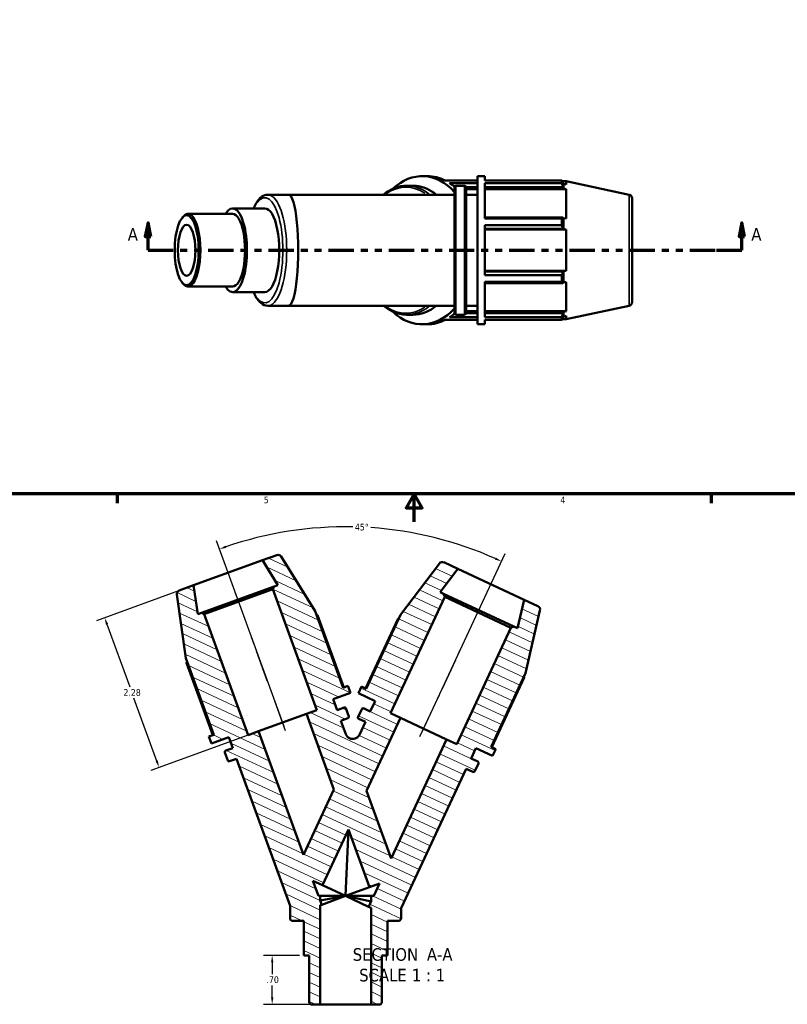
# Model space of a CAD drawing. Header units: inches. Extents: x 0.1 to 36.8, y -6.3 to 25.2.
# Tile 2 of 6: x 11.4 to 22.3, y -6.3 to 7.8. Entities that reach past the tile are written whole.
import ezdxf

# ---------------------------------------------------------------- set-up
doc = ezdxf.new("R2010")
doc.units = ezdxf.units.IN
doc.header["$MEASUREMENT"] = 0
doc.linetypes.add('CHAIN', pattern=[0.7087, 0.4724, -0.0591, 0.1181, -0.0591])
doc.linetypes.add('DOUBLE_DASH_CHAIN', pattern=[1.2403, 0.6614, -0.0827, 0.1654, -0.0827, 0.1654, -0.0827])
for name, color, linetype, lineweight in [('Border (ANSI)', 7, 'Continuous', 70), ('Centerline (ANSI)', 7, 'Continuous', 25), ('Dimension (ANSI)', 7, 'Continuous', 25), ('Hatch (ANSI)', 7, 'Continuous', 18), ('Section Line (ANSI)', 7, 'DOUBLE_DASH_CHAIN', 70), ('Symbol (ANSI)', 7, 'Continuous', 25), ('Visible (ANSI)', 7, 'Continuous', 50), ('Visible Narrow (ANSI)', 7, 'Continuous', 35)]:
    doc.layers.add(name, color=color, linetype=linetype, lineweight=lineweight)
doc.styles.add('Label Text (ANSI)', font='tahoma.ttf')
doc.styles.add('Note Text (ANSI)', font='tahoma.ttf')
doc.dimstyles.new('Default (ANSI)', dxfattribs={"dimtxt": 0.094488, "dimasz": 0.098425, "dimexe": 0.125, "dimexo": 0.0625, "dimgap": 0.031496, "dimtad": 0, "dimtih": 1, "dimtoh": 1, "dimrnd": 1e-08, "dimzin": 4, "dimdsep": 46, "dimtxsty": 'Note Text (ANSI)', "dimcen": 0.09, "dimdle": 0.393701, "dimclrd": 256, "dimclre": 256, "dimclrt": 5, "dimadec": 0, "dimazin": 1, "dimtfac": 1, "dimtofl": 0, "dimtmove": 0, "dimatfit": 3, "dimfxl": 1, "dimtolj": 1, "dimtzin": 4, "dimlwd": -1, "dimlwe": -1, "dimarcsym": 0})

# ---------------------------------------------------------------- blocks, each defined once
blk = doc.blocks.new('Borders Default Border')
at = {"layer": 'Border (ANSI)'}
for p, q in [((12.75, 1), (12.75, 0.866)), ((21.25, 1), (21.25, 0.866))]:
    blk.add_line(p, q, dxfattribs=at)
at = {"layer": 'Border (ANSI)', "flags": 128}
for points in [[(0.5, 1), (0.5, 21), (33.5, 21), (33.5, 1), (0.5, 1)], [(17, 0.6), (17, 1), (16.885, 0.8), (17.115, 0.8), (17, 1)]]:
    blk.add_lwpolyline(points, dxfattribs=at)
at = {"layer": 'Border (ANSI)', "color": 5, "true_color": 0x0000ff, "char_height": 0.0945, "attachment_point": 7, "style": 'Note Text (ANSI)'}
for s, insert in [('5', (14.847, 0.864)), ('4', (19.092, 0.866))]:
    blk.add_mtext(s, dxfattribs=dict(at, insert=insert))
blk = doc.blocks.new('2dTransSection0')
at = {"layer": 'Section Line (ANSI)', "linetype": 'Continuous'}
for p, q in [((13.19, 4.879), (13.15, 4.682)), ((13.19, 4.682), (13.19, 4.879)), ((13.229, 4.682), (13.19, 4.879)), ((21.689, 4.879), (21.649, 4.682)), ((21.689, 4.682), (21.689, 4.879)), ((21.728, 4.682), (21.689, 4.879)), ((13.15, 4.682), (13.229, 4.682)), ((13.19, 4.485), (13.19, 4.682)), ((21.649, 4.682), (21.728, 4.682)), ((21.689, 4.485), (21.689, 4.682)), ((13.19, 4.485), (13.549, 4.485)), ((21.329, 4.485), (21.689, 4.485))]:
    blk.add_line(p, q, dxfattribs=at)
at = {"layer": 'Section Line (ANSI)', "linetype": 'DOUBLE_DASH_CHAIN', "ltscale": 0.546871}
blk.add_line((13.19, 4.485), (21.689, 4.485), dxfattribs=at)
at = {"layer": 'Section Line (ANSI)', "linetype": 'Continuous', "flags": 128}
for points in [[(13.229, 4.682), (13.19, 4.879), (13.15, 4.682), (13.229, 4.682)], [(21.728, 4.682), (21.689, 4.879), (21.649, 4.682), (21.728, 4.682)]]:
    blk.add_lwpolyline(points, dxfattribs=at)
at = {"layer": 'Section Line (ANSI)'}
for points in [[(13.229, 4.682), (13.19, 4.879), (13.15, 4.682), (13.229, 4.682)], [(21.728, 4.682), (21.689, 4.879), (21.649, 4.682), (21.728, 4.682)]]:
    blk.add_solid(points, dxfattribs=at)
at = {"layer": 'Section Line (ANSI)', "char_height": 0.18, "attachment_point": 7, "style": 'Label Text (ANSI)'}
for insert in [(12.9, 4.623), (21.825, 4.623)]:
    blk.add_mtext('A', dxfattribs=dict(at, insert=insert))
blk = doc.blocks.new('*D7')
at = {"layer": 'Defpoints', "color": 0, "transparency": 16777216}
for p in [(16.935, 0.448), (15.158, -2.39), (17.081, -2.474), (16.018, -4.753)]:
    blk.add_point(p, dxfattribs=at)
at = {"layer": 'Dimension (ANSI)', "transparency": 16777216}
for p, q in [((15.137, -2.331), (14.169, 0.327)), ((17.107, -2.417), (18.303, 0.146))]:
    blk.add_line(p, q, dxfattribs=at)
for start, end in [(88.8954, 108.9322), (66.0678, 86.1031)]:
    blk.add_arc((16.018, -4.753), 5.281, start, end, dxfattribs=at)
for points in [[(14.31, 0.227), (14.299, 0.258), (14.212, 0.209)], [(18.167, 0.089), (18.154, 0.059), (18.25, 0.033)]]:
    blk.add_solid(points, dxfattribs=at)
at = {"layer": 'Dimension (ANSI)', "color": 5, "transparency": 16777216, "insert": (16.151, 0.571), "char_height": 0.0945, "attachment_point": 1, "style": 'Note Text (ANSI)'}
blk.add_mtext('\\A1;45°', dxfattribs=at)
blk = doc.blocks.new('*D8')
at = {"layer": 'Defpoints', "color": 0, "transparency": 16777216}
for p in [(14.967, -5.604), (15.42, -5.604), (15.654, -6.304)]:
    blk.add_point(p, dxfattribs=at)
at = {"layer": 'Dimension (ANSI)', "transparency": 16777216}
for p, q in [((15.357, -5.604), (14.842, -5.604)), ((14.967, -5.702), (14.967, -5.873)), ((14.967, -6.205), (14.967, -6.034)), ((15.591, -6.304), (14.842, -6.304))]:
    blk.add_line(p, q, dxfattribs=at)
for points in [[(14.951, -5.702), (14.984, -5.702), (14.967, -5.604)], [(14.951, -6.205), (14.984, -6.205), (14.967, -6.304)]]:
    blk.add_solid(points, dxfattribs=at)
at = {"layer": 'Dimension (ANSI)', "color": 5, "transparency": 16777216, "insert": (14.885, -5.904), "char_height": 0.0945, "attachment_point": 1, "style": 'Note Text (ANSI)'}
blk.add_mtext('\\A1;.70', dxfattribs=at)
blk = doc.blocks.new('*D9')
at = {"layer": 'Defpoints', "color": 0, "transparency": 16777216}
for p in [(13.843, -0.309), (14.773, -2.397), (13.349, -2.915)]:
    blk.add_point(p, dxfattribs=at)
at = {"layer": 'Dimension (ANSI)', "transparency": 16777216}
for p, q in [((13.785, -0.33), (12.451, -0.816)), ((12.602, -0.865), (12.929, -1.763)), ((13.315, -2.823), (12.988, -1.925)), ((14.714, -2.419), (13.231, -2.958))]:
    blk.add_line(p, q, dxfattribs=at)
for points in [[(12.618, -0.86), (12.587, -0.871), (12.569, -0.773)], [(13.33, -2.817), (13.3, -2.829), (13.349, -2.915)]]:
    blk.add_solid(points, dxfattribs=at)
at = {"layer": 'Dimension (ANSI)', "color": 5, "transparency": 16777216, "insert": (12.838, -1.795), "char_height": 0.0945, "attachment_point": 1, "style": 'Note Text (ANSI)'}
blk.add_mtext('\\A1;2.28', dxfattribs=at)

msp = doc.modelspace()

# ---------------------------------------------------------------- hatches: boundary and pattern name
at = {"layer": 'Hatch (ANSI)'}
h = msp.add_hatch(dxfattribs=at)
h.set_pattern_fill('ANSI31', color=256, angle=110, style=0)
edge = h.paths.add_edge_path()
edge.add_ellipse((13.655, -0.433), major_axis=(-0.0492, -0.0179), ratio=1, start_angle=270, end_angle=348)
edge.add_line((13.603, -0.441), (13.731, -1.353))
edge.add_line((13.731, -1.353), (14.13, -2.448))
edge.add_line((14.13, -2.448), (14.06, -2.473))
edge.add_line((14.06, -2.473), (14.097, -2.573))
edge.add_line((14.097, -2.573), (14.346, -2.482))
edge.add_line((14.346, -2.482), (14.402, -2.637))
edge.add_line((14.402, -2.637), (14.302, -2.673))
edge.add_ellipse((14.309, -2.693), major_axis=(-0.0197, -0.0072), ratio=1, start_angle=270, end_angle=360)
edge.add_line((14.289, -2.7), (14.331, -2.814))
edge.add_ellipse((14.351, -2.807), major_axis=(0.0072, -0.0197), ratio=1, start_angle=270, end_angle=360)
edge.add_line((14.358, -2.827), (14.458, -2.791))
edge.add_line((14.458, -2.791), (15.223, -4.893))
edge.add_line((15.223, -4.893), (15.223, -5.069))
edge.add_ellipse((15.265, -5.069), major_axis=(0, -0.0424), ratio=1, start_angle=270, end_angle=360)
edge.add_line((15.265, -5.111), (15.42, -5.111))
edge.add_line((15.42, -5.111), (15.42, -5.604))
edge.add_line((15.42, -5.604), (15.498, -5.604))
edge.add_line((15.498, -5.604), (15.498, -6.283))
edge.add_line((15.498, -6.283), (15.518, -6.304))
edge.add_line((15.518, -6.304), (15.654, -6.304))
edge.add_line((15.654, -6.304), (15.654, -4.886))
edge.add_line((15.654, -4.886), (15.676, -4.878))
edge.add_line((15.676, -4.878), (15.654, -4.818))
edge.add_line((15.654, -4.818), (15.654, -4.753))
edge.add_line((15.654, -4.753), (15.63, -4.753))
edge.add_line((15.63, -4.753), (15.551, -4.536))
edge.add_line((15.551, -4.536), (15.688, -4.599))
edge.add_line((15.688, -4.599), (16.06, -3.802))
edge.add_line((16.06, -3.802), (16.36, -4.629))
edge.add_line((16.36, -4.629), (16.502, -4.577))
edge.add_line((16.502, -4.577), (16.42, -4.753))
edge.add_line((16.42, -4.753), (16.382, -4.753))
edge.add_line((16.382, -4.753), (16.382, -4.834))
edge.add_line((16.382, -4.834), (16.348, -4.907))
edge.add_line((16.348, -4.907), (16.382, -4.923))
edge.add_line((16.382, -4.923), (16.382, -6.304))
edge.add_line((16.382, -6.304), (16.518, -6.304))
edge.add_line((16.518, -6.304), (16.539, -6.283))
edge.add_line((16.539, -6.283), (16.539, -5.604))
edge.add_line((16.539, -5.604), (16.617, -5.604))
edge.add_line((16.617, -5.604), (16.617, -5.111))
edge.add_line((16.617, -5.111), (16.771, -5.111))
edge.add_ellipse((16.771, -5.069), major_axis=(0.0424, 0), ratio=1, start_angle=270, end_angle=360)
edge.add_line((16.813, -5.069), (16.813, -4.93))
edge.add_line((16.813, -4.93), (17.744, -2.934))
edge.add_line((17.744, -2.934), (17.84, -2.979))
edge.add_ellipse((17.849, -2.96), major_axis=(0.019, -0.0089), ratio=1, start_angle=270, end_angle=360)
edge.add_line((17.868, -2.969), (17.919, -2.858))
edge.add_ellipse((17.9, -2.849), major_axis=(0.0089, 0.019), ratio=1, start_angle=270, end_angle=360)
edge.add_line((17.909, -2.83), (17.813, -2.785))
edge.add_line((17.813, -2.785), (17.882, -2.637))
edge.add_line((17.882, -2.637), (18.122, -2.749))
edge.add_line((18.122, -2.749), (18.167, -2.653))
edge.add_line((18.167, -2.653), (18.1, -2.621))
edge.add_line((18.1, -2.621), (18.592, -1.565))
edge.add_line((18.592, -1.565), (18.8, -0.668))
edge.add_ellipse((18.749, -0.656), major_axis=(0.0118, 0.051), ratio=1, start_angle=270, end_angle=348)
edge.add_line((18.771, -0.608), (18.572, -0.516))
edge.add_line((18.572, -0.516), (18.478, -0.924))
edge.add_line((18.478, -0.924), (18.427, -0.9))
edge.add_line((18.427, -0.9), (18.385, -0.916))
edge.add_line((18.385, -0.916), (17.608, -2.582))
edge.add_line((17.608, -2.582), (17.464, -2.515))
edge.add_line((17.464, -2.515), (16.669, -4.219))
edge.add_line((16.669, -4.219), (16.317, -3.25))
edge.add_line((16.317, -3.25), (16.804, -2.207))
edge.add_line((16.804, -2.207), (16.659, -2.139))
edge.add_line((16.659, -2.139), (17.436, -0.473))
edge.add_line((17.436, -0.473), (17.421, -0.431))
edge.add_line((17.421, -0.431), (17.371, -0.408))
edge.add_line((17.371, -0.408), (17.623, -0.073))
edge.add_line((17.623, -0.073), (17.424, 0.02))
edge.add_ellipse((17.402, -0.028), major_axis=(-0.0475, 0.0221), ratio=1, start_angle=270, end_angle=348)
edge.add_line((17.36, 0.004), (16.806, -0.732))
edge.add_line((16.806, -0.732), (16.313, -1.788))
edge.add_line((16.313, -1.788), (16.246, -1.757))
edge.add_line((16.246, -1.757), (16.201, -1.853))
edge.add_line((16.201, -1.853), (16.441, -1.965))
edge.add_line((16.441, -1.965), (16.372, -2.113))
edge.add_line((16.372, -2.113), (16.276, -2.069))
edge.add_ellipse((16.267, -2.088), major_axis=(-0.019, 0.0089), ratio=1, start_angle=270, end_angle=360)
edge.add_line((16.248, -2.079), (16.196, -2.189))
edge.add_ellipse((16.215, -2.198), major_axis=(-0.0089, -0.019), ratio=1, start_angle=270, end_angle=360)
edge.add_line((16.206, -2.217), (16.303, -2.262))
edge.add_line((16.303, -2.262), (16.217, -2.446))
edge.add_spline(control_points=[(16.217, -2.446), (16.214, -2.452), (16.21, -2.459), (16.201, -2.47), (16.197, -2.476), (16.181, -2.49), (16.169, -2.497), (16.143, -2.506), (16.129, -2.508), (16.101, -2.506), (16.088, -2.503), (16.063, -2.491), (16.052, -2.483), (16.033, -2.462), (16.026, -2.45), (16.021, -2.437)], knot_values=[-0.636128, -0.636128, -0.636128, -0.636128, -0.581007, -0.581007, -0.525886, -0.525886, -0.420708, -0.420708, -0.315531, -0.315531, -0.210354, -0.210354, -0.105177, -0.105177, 0, 0, 0, 0], degree=3, periodic=0)
edge.add_line((16.021, -2.437), (15.952, -2.247))
edge.add_line((15.952, -2.247), (16.052, -2.21))
edge.add_ellipse((16.045, -2.191), major_axis=(0.0197, 0.0072), ratio=1, start_angle=270, end_angle=360)
edge.add_line((16.064, -2.184), (16.022, -2.069))
edge.add_ellipse((16.003, -2.076), major_axis=(-0.0072, 0.0197), ratio=1, start_angle=270, end_angle=360)
edge.add_line((15.996, -2.056), (15.896, -2.093))
edge.add_line((15.896, -2.093), (15.84, -1.939))
edge.add_line((15.84, -1.939), (16.089, -1.848))
edge.add_line((16.089, -1.848), (16.052, -1.748))
edge.add_line((16.052, -1.748), (15.983, -1.774))
edge.add_line((15.983, -1.774), (15.584, -0.679))
edge.add_line((15.584, -0.679), (15.096, 0.103))
edge.add_ellipse((15.051, 0.075), major_axis=(-0.0277, 0.0444), ratio=1, start_angle=270, end_angle=348)
edge.add_line((15.034, 0.124), (14.827, 0.049))
edge.add_line((14.827, 0.049), (15.05, -0.306))
edge.add_line((15.05, -0.306), (14.997, -0.325))
edge.add_line((14.997, -0.325), (14.978, -0.366))
edge.add_line((14.978, -0.366), (15.607, -2.093))
edge.add_line((15.607, -2.093), (15.458, -2.148))
edge.add_line((15.458, -2.148), (15.851, -3.23))
edge.add_line((15.851, -3.23), (15.416, -4.164))
edge.add_line((15.416, -4.164), (14.773, -2.397))
edge.add_line((14.773, -2.397), (14.623, -2.452))
edge.add_line((14.623, -2.452), (13.994, -0.724))
edge.add_line((13.994, -0.724), (13.954, -0.705))
edge.add_line((13.954, -0.705), (13.902, -0.724))
edge.add_line((13.902, -0.724), (13.843, -0.309))
edge.add_line((13.843, -0.309), (13.637, -0.384))

# ---------------------------------------------------------------- linework, layer by layer
at = {"layer": 'Centerline (ANSI)', "linetype": 'CHAIN', "ltscale": 0.952448}
for p, q in [((15.158, -2.39), (14.444, -0.427)), ((17.081, -2.474), (17.964, -0.581))]:
    msp.add_line(p, q, dxfattribs=at)
at = {"layer": 'Visible (ANSI)'}
for p, q in [((17.113, 5.545), (17.188, 5.545)), ((17.906, 3.425), (17.906, 5.545)), ((17.906, 5.545), (18.012, 5.545)), ((18.012, 5.483), (18.012, 5.545)), ((16.896, 5.408), (16.982, 5.408)), ((17.442, 5.483), (17.906, 5.483)), ((17.906, 5.444), (17.507, 5.444)), ((17.578, 3.584), (17.578, 5.387)), ((17.598, 5.408), (17.721, 5.408)), ((17.741, 5.388), (17.906, 5.388)), ((17.742, 5.387), (17.742, 3.584)), ((17.742, 5.36), (17.906, 5.36)), ((18.012, 5.483), (19.114, 5.483)), ((18.012, 4.937), (18.012, 5.444)), ((19.114, 5.444), (18.012, 5.444)), ((18.012, 5.388), (19.128, 5.388)), ((18.012, 5.36), (19.177, 5.36)), ((19.114, 5.444), (19.114, 5.483)), ((19.12, 5.471), (19.177, 5.471)), ((19.136, 5.434), (19.128, 5.456)), ((19.128, 5.388), (19.136, 5.368)), ((19.177, 5.425), (19.136, 5.434)), ((19.136, 5.368), (19.136, 5.434)), ((19.136, 5.368), (19.177, 5.36)), ((19.177, 5.425), (19.177, 5.471)), ((20.078, 5.28), (19.177, 5.471)), ((19.177, 4.941), (19.177, 5.36)), ((15.2, 5.28), (14.903, 5.28)), ((15.2, 5.28), (17.578, 5.28)), ((17.742, 5.28), (17.906, 5.28)), ((20.12, 5.228), (20.12, 3.742)), ((14.863, 5.084), (14.401, 5.084)), ((13.681, 4.951), (13.698, 4.97)), ((14.401, 5.006), (13.762, 5.006)), ((19.128, 4.955), (18.012, 4.955)), ((18.012, 4.937), (19.114, 4.937)), ((19.114, 4.844), (19.114, 4.937)), ((19.136, 4.945), (19.128, 4.955)), ((19.177, 4.941), (19.136, 4.945)), ((19.136, 4.784), (19.136, 4.945)), ((18.012, 4.126), (18.012, 4.844)), ((19.114, 4.844), (18.012, 4.844)), ((18.012, 4.791), (19.128, 4.791)), ((19.128, 4.791), (19.136, 4.784)), ((18.012, 4.782), (19.177, 4.782)), ((19.136, 4.784), (19.177, 4.782)), ((19.177, 4.189), (19.177, 4.782)), ((18.012, 4.189), (19.177, 4.189)), ((19.128, 4.179), (18.012, 4.179)), ((18.012, 4.126), (19.114, 4.126)), ((19.114, 4.034), (19.114, 4.126)), ((19.136, 4.186), (19.128, 4.179)), ((19.177, 4.189), (19.136, 4.186)), ((19.136, 4.026), (19.136, 4.186)), ((13.681, 4.02), (13.698, 4.001)), ((14.401, 3.965), (13.762, 3.965)), ((18.012, 3.526), (18.012, 4.034)), ((19.114, 4.034), (18.012, 4.034)), ((18.012, 4.015), (19.128, 4.015)), ((19.128, 4.015), (19.136, 4.026)), ((19.136, 4.026), (19.177, 4.03)), ((19.177, 3.611), (19.177, 4.03)), ((14.863, 3.887), (14.401, 3.887)), ((15.2, 3.69), (14.903, 3.69)), ((15.2, 3.69), (17.578, 3.69)), ((17.742, 3.69), (17.906, 3.69)), ((20.078, 3.691), (19.177, 3.5)), ((16.896, 3.563), (16.982, 3.563)), ((17.507, 3.526), (17.906, 3.526)), ((17.598, 3.563), (17.721, 3.563)), ((17.906, 3.583), (17.741, 3.583)), ((17.742, 3.611), (17.906, 3.611)), ((18.012, 3.611), (19.177, 3.611)), ((19.128, 3.583), (18.012, 3.583)), ((18.012, 3.526), (19.114, 3.526)), ((19.114, 3.488), (19.114, 3.526)), ((19.136, 3.603), (19.128, 3.583)), ((19.128, 3.515), (19.136, 3.537)), ((19.177, 3.611), (19.136, 3.603)), ((19.136, 3.537), (19.136, 3.603)), ((19.136, 3.537), (19.177, 3.545)), ((19.177, 3.5), (19.177, 3.545)), ((17.113, 3.425), (17.188, 3.425)), ((17.906, 3.488), (17.442, 3.488)), ((17.906, 3.425), (18.012, 3.425)), ((18.012, 3.425), (18.012, 3.488)), ((19.114, 3.488), (18.012, 3.488)), ((19.12, 3.5), (19.177, 3.5)), ((14.827, 0.049), (13.843, -0.309)), ((15.034, 0.124), (14.827, 0.049)), ((14.827, 0.049), (15.05, -0.306)), ((15.584, -0.679), (15.096, 0.103)), ((17.36, 0.004), (16.806, -0.732)), ((17.623, -0.073), (17.424, 0.02)), ((17.371, -0.408), (17.623, -0.073)), ((18.572, -0.516), (17.623, -0.073)), ((13.843, -0.309), (13.637, -0.384)), ((13.902, -0.724), (13.843, -0.309)), ((14.997, -0.325), (13.954, -0.705)), ((13.994, -0.724), (14.978, -0.366)), ((14.997, -0.325), (14.978, -0.366)), ((14.978, -0.366), (15.607, -2.093)), ((15.05, -0.306), (14.997, -0.325)), ((17.421, -0.431), (17.371, -0.408)), ((13.603, -0.441), (13.731, -1.353)), ((16.659, -2.139), (17.436, -0.473)), ((17.436, -0.473), (17.421, -0.431)), ((18.427, -0.9), (17.421, -0.431)), ((17.436, -0.473), (18.385, -0.916)), ((18.572, -0.516), (18.478, -0.924)), ((18.771, -0.608), (18.572, -0.516)), ((15.983, -1.774), (15.584, -0.679)), ((18.592, -1.565), (18.8, -0.668)), ((13.954, -0.705), (13.902, -0.724)), ((13.994, -0.724), (13.954, -0.705)), ((14.623, -2.452), (13.994, -0.724)), ((15.994, -1.77), (15.616, -0.734)), ((16.769, -0.784), (16.303, -1.783)), ((16.806, -0.732), (16.313, -1.788)), ((18.385, -0.916), (17.608, -2.582)), ((18.427, -0.9), (18.385, -0.916)), ((18.478, -0.924), (18.427, -0.9)), ((13.731, -1.353), (14.13, -2.448)), ((13.742, -1.416), (14.119, -2.452)), ((18.1, -2.621), (18.592, -1.565)), ((18.11, -2.626), (18.576, -1.627)), ((16.052, -1.748), (15.983, -1.774)), ((16.089, -1.848), (16.052, -1.748)), ((16.246, -1.757), (16.201, -1.853)), ((16.313, -1.788), (16.246, -1.757)), ((15.84, -1.939), (16.089, -1.848)), ((15.896, -2.093), (15.84, -1.939)), ((16.201, -1.853), (16.441, -1.965)), ((16.441, -1.965), (16.372, -2.113)), ((15.607, -2.093), (15.458, -2.148)), ((15.996, -2.056), (15.896, -2.093)), ((16.064, -2.184), (16.022, -2.069)), ((16.248, -2.079), (16.196, -2.189)), ((16.372, -2.113), (16.276, -2.069)), ((15.458, -2.148), (14.773, -2.397)), ((15.458, -2.148), (15.851, -3.23)), ((15.952, -2.247), (16.052, -2.21)), ((16.021, -2.437), (15.952, -2.247)), ((16.206, -2.217), (16.303, -2.262)), ((16.317, -3.25), (16.804, -2.207)), ((16.804, -2.207), (16.659, -2.139)), ((17.464, -2.515), (16.804, -2.207)), ((16.303, -2.262), (16.217, -2.446)), ((14.13, -2.448), (14.06, -2.473)), ((14.06, -2.473), (14.097, -2.573)), ((14.097, -2.573), (14.346, -2.482)), ((14.346, -2.482), (14.402, -2.637)), ((14.773, -2.397), (14.623, -2.452)), ((15.416, -4.164), (14.773, -2.397)), ((17.464, -2.515), (16.669, -4.219)), ((17.608, -2.582), (17.464, -2.515)), ((14.402, -2.637), (14.302, -2.673)), ((17.813, -2.785), (17.882, -2.637)), ((17.882, -2.637), (18.122, -2.749)), ((18.167, -2.653), (18.1, -2.621)), ((18.122, -2.749), (18.167, -2.653)), ((14.289, -2.7), (14.331, -2.814)), ((14.358, -2.827), (14.458, -2.791)), ((14.458, -2.791), (15.223, -4.893)), ((17.909, -2.83), (17.813, -2.785)), ((16.813, -4.93), (17.744, -2.934)), ((17.744, -2.934), (17.84, -2.979)), ((17.868, -2.969), (17.919, -2.858)), ((15.851, -3.23), (15.416, -4.164)), ((16.669, -4.219), (16.317, -3.25)), ((15.688, -4.599), (16.06, -3.802)), ((16.06, -3.802), (16.018, -4.753)), ((16.06, -3.802), (16.36, -4.629)), ((15.63, -4.753), (15.551, -4.536)), ((15.551, -4.536), (15.688, -4.599)), ((16.018, -4.753), (15.688, -4.599)), ((16.36, -4.629), (16.018, -4.753)), ((16.36, -4.629), (16.502, -4.577)), ((16.502, -4.577), (16.42, -4.753)), ((15.654, -4.753), (15.63, -4.753)), ((15.654, -4.818), (15.654, -4.753)), ((15.654, -4.753), (16.018, -4.753)), ((16.018, -4.753), (15.654, -4.818)), ((16.018, -4.753), (15.676, -4.878)), ((16.348, -4.907), (16.018, -4.753)), ((16.382, -4.834), (16.018, -4.753)), ((16.018, -4.753), (16.382, -4.753)), ((16.42, -4.753), (16.382, -4.753)), ((16.382, -4.753), (16.382, -4.834)), ((15.223, -4.893), (15.223, -5.069)), ((15.676, -4.878), (15.654, -4.818)), ((15.654, -4.886), (15.676, -4.878)), ((15.654, -6.304), (15.654, -4.886)), ((16.382, -4.834), (16.348, -4.907)), ((16.348, -4.907), (16.382, -4.923)), ((16.382, -4.923), (16.382, -6.304)), ((16.813, -5.069), (16.813, -4.93)), ((15.265, -5.111), (15.42, -5.111)), ((15.42, -5.111), (15.42, -5.604)), ((16.617, -5.604), (16.617, -5.111)), ((16.617, -5.111), (16.771, -5.111)), ((15.42, -5.604), (15.498, -5.604)), ((15.498, -5.604), (15.498, -6.283)), ((16.539, -6.283), (16.539, -5.604)), ((16.539, -5.604), (16.617, -5.604)), ((15.498, -6.283), (15.518, -6.304)), ((15.518, -6.304), (15.654, -6.304)), ((15.654, -6.304), (16.382, -6.304)), ((16.382, -6.304), (16.518, -6.304)), ((16.518, -6.304), (16.539, -6.283))]:
    msp.add_line(p, q, dxfattribs=at)
for centre, radius, start, end in [((17.598, 5.387), 0.0209, 90, 180), ((17.721, 5.387), 0.0209, 0, 90), ((20.067, 5.228), 0.0524, 0, 78), ((20.067, 3.742), 0.0524, 282, 0), ((17.598, 3.584), 0.0209, 180, 270), ((17.721, 3.584), 0.0209, 270, 0), ((15.051, 0.075), 0.0524, 32, 110), ((17.402, -0.028), 0.0524, 65, 143), ((13.655, -0.433), 0.0524, 110, 188), ((18.749, -0.656), 0.0524, 347, 65), ((16.003, -2.076), 0.0209, 20, 110), ((16.267, -2.088), 0.0209, 65, 155), ((16.045, -2.191), 0.0209, 290, 20), ((16.215, -2.198), 0.0209, 155, 245), ((14.309, -2.693), 0.0209, 110, 200), ((14.351, -2.807), 0.0209, 200, 290), ((17.9, -2.849), 0.0209, 335, 65), ((17.849, -2.96), 0.0209, 245, 335), ((15.265, -5.069), 0.0424, 180, 270), ((16.771, -5.069), 0.0424, 270, 0)]:
    msp.add_arc(centre, radius, start, end, dxfattribs=at)
for centre, major_axis, ratio, start_param, end_param in [((17.113, 4.485), (0, 1.06), 0.707107, 5.614683, 6.879589), ((17.188, 4.485), (0, 1.06), 0.707107, 5.93775, 6.283185), ((17.188, 4.485), (0, -1.06), 0.707107, 2.594373, 2.70163), ((15.2, 4.485), (0, -0.795), 0.176327, 0, 3.141593), ((14.401, 4.485), (0, -0.599), 0.34202, 5.76671, 9.941253), ((14.863, 4.485), (0, -0.599), 0.34202, 0, 3.141593), ((13.762, 4.485), (0, -0.52), 0.34202, 5.910658, 9.797305), ((14.401, 4.485), (0, -0.52), 0.34202, 0, 3.141593), ((17.113, 4.485), (0, -1.06), 0.707107, 5.686781, 6.951687), ((17.188, 4.485), (0, -1.06), 0.707107, 0.439963, 0.547219), ((17.188, 4.485), (0, -1.06), 0.707107, 0, 0.345435)]:
    msp.add_ellipse(centre, major_axis=major_axis, ratio=ratio, start_param=start_param, end_param=end_param, dxfattribs=at)
for major_axis in [(0, 0.5), (0, 0.364)]:
    msp.add_ellipse((13.743, 4.485), major_axis=major_axis, ratio=0.34202, dxfattribs=at)
for points, knots in [([(16.562, 5.28), (16.613, 5.322), (16.668, 5.355), (16.781, 5.397), (16.838, 5.408), (16.896, 5.408)], [5.7558748, 5.7558748, 5.7558748, 5.7558748, 6.0248291, 6.0248291, 6.2831853, 6.2831853, 6.2831853, 6.2831853]), ([(16.982, 5.408), (17.052, 5.408), (17.121, 5.392), (17.232, 5.341), (17.276, 5.314), (17.316, 5.28)], [0, 0, 0, 0, 0.3129743, 0.3129743, 0.5273105, 0.5273105, 0.5273105, 0.5273105]), ([(14.903, 5.28), (14.874, 5.28), (14.845, 5.27), (14.788, 5.231), (14.761, 5.198), (14.724, 5.135), (14.712, 5.11), (14.701, 5.084)], [0, 0, 0, 0, 0.2305851, 0.2305851, 0.5287771, 0.5287771, 0.6862586, 0.6862586, 0.6862586, 0.6862586]), ([(14.701, 3.887), (14.705, 3.876), (14.71, 3.866), (14.74, 3.803), (14.769, 3.76), (14.833, 3.706), (14.867, 3.69), (14.903, 3.69)], [2.455334, 2.455334, 2.455334, 2.455334, 2.5166164, 2.5166164, 2.8586079, 2.8586079, 3.1415927, 3.1415927, 3.1415927, 3.1415927]), ([(16.896, 3.563), (16.826, 3.563), (16.757, 3.579), (16.646, 3.629), (16.602, 3.657), (16.562, 3.69)], [3.1415927, 3.1415927, 3.1415927, 3.1415927, 3.4545669, 3.4545669, 3.6689031, 3.6689031, 3.6689031, 3.6689031]), ([(17.316, 3.69), (17.265, 3.648), (17.21, 3.616), (17.097, 3.574), (17.04, 3.563), (16.982, 3.563)], [2.6142822, 2.6142822, 2.6142822, 2.6142822, 2.8832365, 2.8832365, 3.1415927, 3.1415927, 3.1415927, 3.1415927]), ([(16.217, -2.446), (16.214, -2.452), (16.21, -2.459), (16.201, -2.47), (16.197, -2.476), (16.181, -2.49), (16.169, -2.497), (16.143, -2.506), (16.129, -2.508), (16.101, -2.506), (16.088, -2.503), (16.063, -2.491), (16.052, -2.483), (16.033, -2.462), (16.026, -2.45), (16.021, -2.437)], [-0.6361283, -0.6361283, -0.6361283, -0.6361283, -0.581007, -0.581007, -0.5258856, -0.5258856, -0.4207085, -0.4207085, -0.3155314, -0.3155314, -0.2103542, -0.2103542, -0.1051771, -0.1051771, 0, 0, 0, 0])]:
    msp.add_open_spline(points, degree=3, knots=knots, dxfattribs=at)
for points, weights in [([(19.114, 5.483), (19.121, 5.469), (19.128, 5.456)], [1, 1.00064486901, 1.00047277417]), ([(19.128, 5.388), (19.121, 5.416), (19.114, 5.444)], [1.00047277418, 1.00064486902, 1]), ([(19.114, 4.937), (19.121, 4.946), (19.128, 4.955)], [1, 1.00064486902, 1.00047277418]), ([(19.128, 4.791), (19.121, 4.817), (19.114, 4.844)], [1.00047277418, 1.00064486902, 1]), ([(19.114, 4.126), (19.121, 4.153), (19.128, 4.179)], [1, 1.00064486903, 1.00047277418]), ([(19.128, 4.015), (19.121, 4.024), (19.114, 4.034)], [1.00047277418, 1.00064486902, 1]), ([(19.114, 3.526), (19.121, 3.555), (19.128, 3.583)], [1, 1.00064486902, 1.00047277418]), ([(19.128, 3.515), (19.121, 3.502), (19.114, 3.488)], [1.00047277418, 1.00064486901, 1]), ([(15.616, -0.734), (15.61, -0.733), (15.603, -0.732)], [1, 1.0002746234, 1.00040108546]), ([(16.782, -0.783), (16.775, -0.784), (16.769, -0.784)], [1.02009691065, 1.01959441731, 1.01894118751]), ([(13.751, -1.406), (13.746, -1.411), (13.742, -1.416)], [1.00040108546, 1.0002746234, 1]), ([(18.576, -1.627), (18.572, -1.622), (18.569, -1.617)], [1.01894118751, 1.01959441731, 1.02009691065])]:
    msp.add_rational_spline(points, weights, degree=2, dxfattribs=at)
at = {"layer": 'Visible Narrow (ANSI)'}
for p, q in [((17.598, 5.396), (17.598, 3.574)), ((17.721, 3.574), (17.721, 5.396)), ((20.078, 3.701), (20.078, 5.27))]:
    msp.add_line(p, q, dxfattribs=at)
for centre, major_axis, ratio, start_param, end_param in [((16.881, 4.485), (0, 0.901), 0.707107, 5.841746, 6.724624), ((16.896, 4.485), (0, 0.922), 0.707107, 5.7783, 6.256612), ((16.982, 4.485), (0, 0.922), 0.707107, 5.7783, 6.256612), ((14.863, 4.485), (0, 0.753), 0.34202, 2.712553, 6.712225), ((14.903, 4.485), (0, -0.795), 0.34202, 0.15708, 2.984513), ((16.881, 4.485), (0, -0.901), 0.707107, 5.841746, 6.724624), ((16.896, 4.485), (0, -0.922), 0.707107, 0.026573, 0.504885), ((16.982, 4.485), (0, -0.922), 0.707107, 0.026573, 0.504885)]:
    msp.add_ellipse(centre, major_axis=major_axis, ratio=ratio, start_param=start_param, end_param=end_param, dxfattribs=at)

# ---------------------------------------------------------------- block references
msp.add_blockref('Borders Default Border', (0, 0))
at = {"layer": 'Section Line (ANSI)'}
msp.add_blockref('2dTransSection0', (0, 0), dxfattribs=at)

# ---------------------------------------------------------------- texts
at = {"layer": 'Symbol (ANSI)', "char_height": 0.18, "attachment_point": 7, "style": 'Label Text (ANSI)'}
for s, insert in [('SECTION', (16.12, -5.684)), (' A-A', (17.114, -5.68)), ('SCALE', (16.212, -5.979)), (' 1 : 1', (16.899, -5.976))]:
    msp.add_mtext(s, dxfattribs=dict(at, insert=insert))

# ---------------------------------------------------------------- dimensions: what is measured, and where the dimension line sits
at = {"layer": 'Dimension (ANSI)'}
dim = msp.add_angular_dim_3p(base=(16.935, 0.448), center=(16.018, -4.753), p1=(17.081, -2.474), p2=(15.158, -2.39), dimstyle='Default (ANSI)', override={"dimgap": 0.031496, "dimadec": 0, "dimtol": 0, "dimlim": 0, "dimtp": 0, "dimtm": 0, "dimtdec": 0}, dxfattribs=at)
dim.commit()
dim.dimension.update_dxf_attribs({"geometry": '*D7', "text_midpoint": (16.248, 0.523), "dimtype": 165})
for base, p1, p2, angle, picture, middle in [((13.349, -2.915), (13.843, -0.309), (14.773, -2.397), 290, '*D9', (12.959, -1.844)), ((14.967, -5.604), (15.654, -6.304), (15.42, -5.604), 90, '*D8', (14.967, -5.954))]:
    dim = msp.add_linear_dim(base=base, p1=p1, p2=p2, angle=angle, dimstyle='Default (ANSI)', override={"dimgap": 0.031496, "dimdec": 2, "dimtol": 0, "dimlim": 0, "dimtp": 0, "dimtm": 0, "dimtdec": 2, "dimatfit": 1}, dxfattribs=at)
    dim.commit()
    dim.dimension.update_dxf_attribs({"geometry": picture, "text_midpoint": middle, "dimtype": 160})

doc.saveas('drawing.dxf')
